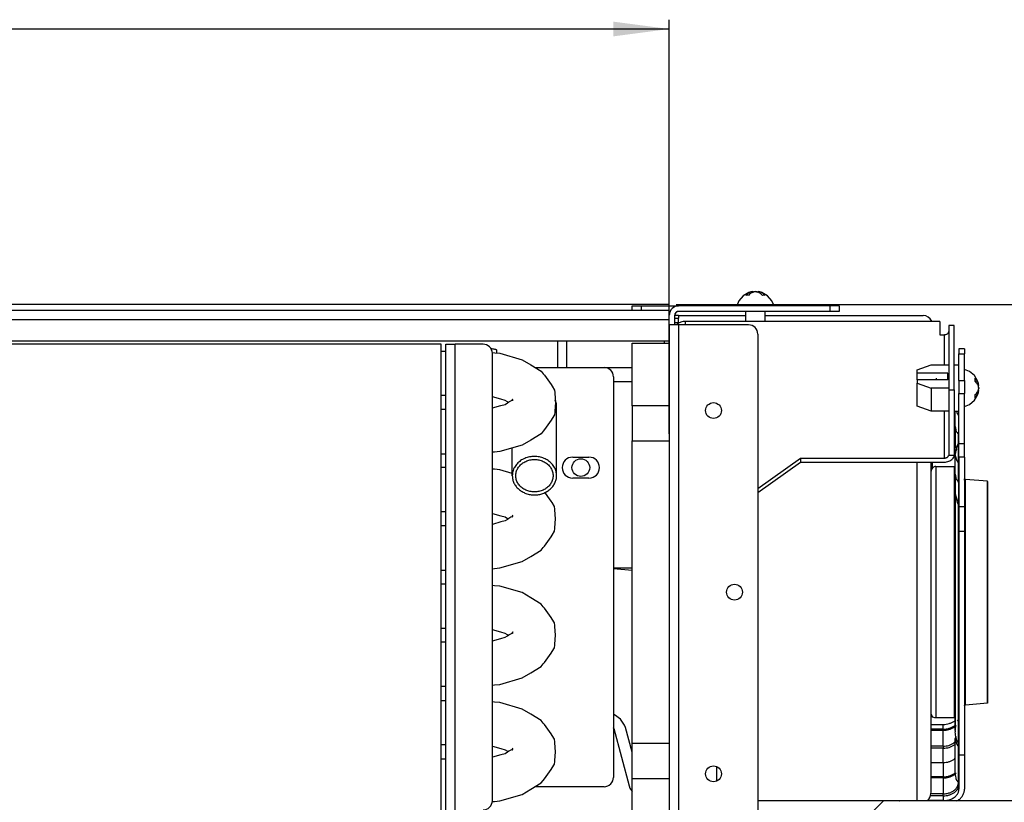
# Model space of a CAD drawing. Extents: x 2294 to 4489, y 2818 to 4211.
# Tile 17 of 32: x 3346 to 3557, y 2925 to 3093. Entities that reach past the tile are written whole.
import ezdxf

# ---------------------------------------------------------------- set-up
doc = ezdxf.new("R2010")
doc.units = 0
doc.layers.get('0').update_dxf_attribs({"linetype": 'CONTINUOUS'})
doc.layers.add('1', color=7, linetype='CONTINUOUS')
doc.styles.add('CONVERTER_11', font='txt.shx', dxfattribs={"width": 0.9})
doc.dimstyles.new('ME10_DIM_11', dxfattribs={"dimtxt": 12, "dimasz": 12, "dimexe": 2, "dimexo": 1.5, "dimgap": 2, "dimtad": 1, "dimtxsty": 'CONVERTER_11', "dimsah": 1, "dimcen": 0.09, "dimclrd": 2, "dimclre": 2, "dimclrt": 2, "dimazin": 3, "dimtfac": 1, "dimtdec": 4, "dimtofl": 0, "dimtmove": 0, "dimatfit": 3, "dimtolj": 1, "dimtzin": 0})
doc.dimstyles.new('ME10_DIM_21', dxfattribs={"dimtxt": 12, "dimasz": 12, "dimexe": 2, "dimexo": 1.5, "dimgap": 2, "dimtad": 1, "dimtxsty": 'CONVERTER_11', "dimsah": 1, "dimcen": 0.09, "dimclrd": 2, "dimclre": 2, "dimclrt": 2, "dimazin": 3, "dimtfac": 1, "dimtdec": 4, "dimtofl": 0, "dimtmove": 0, "dimatfit": 3, "dimtolj": 1, "dimtzin": 0})

# ---------------------------------------------------------------- blocks, each defined once
blk = doc.blocks.new('*D3')
at = {"layer": '1', "color": 2, "linetype": 'CONTINUOUS'}
for p, q in [((2780.05, 3004.41), (2780.05, 3093.33)), ((3485.05, 3004.41), (3485.05, 3093.33)), ((3485.05, 3091.33), (2780.05, 3091.33))]:
    blk.add_line(p, q, dxfattribs=at)
at = {"layer": '1', "color": 2}
for points in [[(2792.05, 3092.91), (2792.05, 3089.75), (2780.05, 3091.33)], [(3473.05, 3089.75), (3473.05, 3092.91), (3485.05, 3091.33)]]:
    blk.add_solid(points, dxfattribs=at)
at = {"layer": '1', "color": 2, "insert": (3118.07, 3093.33), "char_height": 12, "attachment_point": 7, "rotation": 0.0001, "style": 'CONVERTER_11'}
blk.add_mtext('B', dxfattribs=at)
blk = doc.blocks.new('*D13')
at = {"layer": '1', "color": 2, "linetype": 'CONTINUOUS'}
for p, q in [((3486.55, 3032.21), (3708.21, 3032.21)), ((3706.21, 3032.21), (3706.21, 2907.41)), ((3574.32, 2907.41), (3708.21, 2907.41))]:
    blk.add_line(p, q, dxfattribs=at)
at = {"layer": '1', "color": 2}
for points in [[(3707.79, 3020.21), (3704.63, 3020.21), (3706.21, 3032.21)], [(3704.63, 2919.41), (3707.79, 2919.41), (3706.21, 2907.41)]]:
    blk.add_solid(points, dxfattribs=at)
at = {"layer": '1', "color": 2, "insert": (3704.21, 2957.21), "char_height": 12, "attachment_point": 7, "rotation": 90, "style": 'CONVERTER_11'}
blk.add_mtext('126', dxfattribs=at)
blk = doc.blocks.new('SL')
at = {"color": 7, "linetype": 'CONTINUOUS'}
for p, q in [((3500.897, 3034.039), (3499.975, 3032.941)), ((3502.139, 3034.757), (3500.897, 3034.039)), ((3502.986, 3034.967), (3502.139, 3034.757)), ((3502.986, 3034.967), (3502.986, 3034.797)), ((3502.986, 3034.807), (3502.991, 3034.809)), ((3502.991, 3034.809), (3503.131, 3034.851)), ((3503.47, 3034.951), (3503.494, 3034.958)), ((3503.494, 3034.958), (3503.552, 3034.967)), ((3503.633, 3034.951), (3503.777, 3034.923)), ((3503.777, 3034.923), (3503.972, 3034.851)), ((3504.118, 3034.967), (3504.118, 3034.807)), ((3504.941, 3034.757), (3504.118, 3034.967)), ((3506.162, 3034.039), (3504.941, 3034.757)), ((3507.068, 3032.941), (3506.162, 3034.039)), ((3485.052, 3032.206), (2780.052, 3032.206)), ((3477.052, 3030.906), (3477.052, 3031.906)), ((3477.052, 3031.906), (3479.052, 3031.906)), ((3479.052, 3031.906), (3487.052, 3031.906)), ((3485.052, 3031.906), (3485.052, 3032.206)), ((3519.552, 3031.906), (3487.052, 3031.906)), ((3499.975, 3032.941), (3499.552, 3031.906)), ((3507.552, 3031.906), (3507.068, 3032.941)), ((3521.552, 3031.906), (3519.552, 3031.906)), ((3521.552, 3031.906), (3521.552, 3030.706)), ((3485.052, 3030.906), (2780.052, 3030.906)), ((3485.052, 3028.906), (3485.052, 3030.906)), ((3485.052, 3030.706), (3485.22, 3030.706)), ((3485.063, 3030.115), (3485.052, 3029.906)), ((3485.069, 3030.156), (3485.063, 3030.115)), ((3485.071, 3030.184), (3485.069, 3030.156)), ((3485.096, 3030.322), (3485.081, 3030.23)), ((3485.12, 3030.412), (3485.096, 3030.322)), ((3485.15, 3030.524), (3485.139, 3030.483)), ((3485.22, 3030.706), (3485.15, 3030.524)), ((3485.204, 3030.671), (3485.202, 3030.659)), ((3485.209, 3030.679), (3485.204, 3030.671)), ((3486.311, 3030.204), (3486.252, 3029.906)), ((3486.252, 3027.806), (3486.252, 3029.906)), ((3487.052, 3029.806), (3486.252, 3029.806)), ((3486.264, 3030.035), (3486.259, 3030.006)), ((3486.287, 3030.137), (3486.279, 3030.108)), ((3486.311, 3030.204), (3486.316, 3030.216)), ((3486.481, 3030.463), (3486.316, 3030.216)), ((3486.384, 3030.345), (3486.368, 3030.32)), ((3486.447, 3030.428), (3486.428, 3030.405)), ((3486.738, 3030.64), (3486.493, 3030.476)), ((3486.621, 3030.578), (3486.596, 3030.562)), ((3486.712, 3030.629), (3486.685, 3030.616)), ((3487.052, 3030.706), (3486.756, 3030.647)), ((3486.932, 3030.696), (3486.902, 3030.691)), ((3487.052, 3030.706), (3487.005, 3030.703)), ((3519.552, 3030.706), (3487.052, 3030.706)), ((3487.052, 3029.806), (3501.452, 3029.806)), ((3501.452, 3028.53), (3501.452, 3030.706)), ((3505.652, 3028.53), (3505.652, 3030.706)), ((3505.652, 3029.806), (3539.552, 3029.806)), ((3521.552, 3030.706), (3519.552, 3030.706)), ((3485.052, 3028.906), (2780.052, 3028.906)), ((3485.052, 3027.806), (3485.052, 3028.906)), ((3485.052, 3027.806), (3485.052, 3002.906)), ((3487.052, 3027.806), (3485.052, 3027.806)), ((3486.252, 3029.228), (3487.052, 3029.228)), ((3487.052, 3028.228), (3486.252, 3028.228)), ((3486.602, 3027.806), (3486.817, 3028.015)), ((3487.052, 3028.228), (3487.052, 3029.228)), ((3502.052, 3027.806), (3487.052, 3027.806)), ((3543.152, 3028.53), (3488.452, 3028.53)), ((3541.4, 3028.571), (3541.408, 3028.53)), ((3543.152, 3028.53), (3543.152, 3025.702)), ((3546.252, 3027.682), (3545.052, 3027.682)), ((3545.052, 3027.682), (3545.052, 3013.893)), ((3546.252, 3013.893), (3546.252, 3027.682)), ((3504.052, 3025.806), (3504.052, 2923.006)), ((3543.152, 3025.702), (3544.052, 3025.702)), ((2780.052, 3024.406), (3485.052, 3024.406)), ((3436.052, 3023.656), (2850.052, 3023.656)), ((3436.052, 2923.656), (3436.052, 3023.656)), ((3437.052, 3023.656), (3439.052, 3023.656)), ((3437.052, 2923.656), (3437.052, 3023.656)), ((3445.052, 3023.656), (3439.052, 3023.656)), ((3461.044, 3024.406), (3461.044, 3018.656)), ((3463.044, 3018.656), (3463.044, 3024.406)), ((3477.052, 3023.906), (3485.052, 3023.906)), ((3477.052, 3010.406), (3477.052, 3023.906)), ((3484.052, 3023.906), (3484.052, 3024.406)), ((3436.052, 3022.166), (3437.052, 3022.166)), ((3446.817, 3022.642), (3446.751, 3022.644)), ((3447.012, 3021.858), (3447.586, 3021.807)), ((3447.052, 2925.656), (3447.052, 3021.656)), ((3447.586, 3021.807), (3448.689, 3021.702)), ((3448.052, 3021.763), (3448.052, 3022.321)), ((3448.689, 3021.702), (3453.441, 3020.312)), ((3547.252, 3022.646), (3547.252, 3021.571)), ((3548.452, 3022.646), (3547.252, 3022.646)), ((3547.252, 3015.881), (3547.252, 3021.571)), ((3548.452, 3022.646), (3548.452, 3021.571)), ((3548.452, 3015.881), (3548.452, 3021.571)), ((3453.441, 3020.312), (3455.348, 3019.225)), ((3455.348, 3019.225), (3457.508, 3017.865)), ((3538.252, 3018.136), (3541.252, 3019.196)), ((3541.252, 3019.196), (3545.052, 3019.196)), ((3546.252, 3019.247), (3547.252, 3019.247)), ((3456.259, 3018.656), (3471.052, 3018.656)), ((3457.508, 3017.865), (3457.978, 3017.298)), ((3457.978, 3017.298), (3458.241, 3016.993)), ((3458.241, 3016.993), (3459.681, 3014.988)), ((3471.052, 3018.656), (3477.052, 3018.656)), ((3538.252, 3017.428), (3538.252, 3018.136)), ((3538.252, 3016.014), (3538.252, 3017.428)), ((3544.852, 3017.428), (3538.252, 3017.428)), ((3544.852, 3016.014), (3544.852, 3017.428)), ((3549.487, 3017.824), (3548.452, 3018.247)), ((3550.586, 3016.902), (3549.487, 3017.824)), ((3459.681, 3014.988), (3459.893, 3014.634)), ((3473.052, 3016.656), (3473.052, 2930.656)), ((3538.252, 3016.014), (3538.252, 3015.307)), ((3544.852, 3016.014), (3538.252, 3016.014)), ((3538.252, 3010.357), (3538.252, 3015.307)), ((3538.252, 3015.307), (3541.252, 3014.247)), ((3542.327, 3016.347), (3542.327, 3016.187)), ((3542.327, 3016.187), (3542.327, 3016.014)), ((3547.252, 3015.881), (3547.252, 3013.096)), ((3548.452, 3015.881), (3548.452, 3013.096)), ((3551.303, 3015.659), (3550.586, 3016.902)), ((3551.513, 3014.812), (3551.303, 3015.659)), ((3459.893, 3014.634), (3460.368, 3013.821)), ((3460.368, 3013.821), (3460.455, 3013.26)), ((3460.455, 3013.26), (3460.49, 3013.061)), ((3460.49, 3013.061), (3460.592, 3011.156)), ((3545.052, 3014.247), (3541.252, 3014.247)), ((3541.252, 3014.247), (3541.252, 3009.297)), ((3545.052, 3013.893), (3546.252, 3013.893)), ((3545.052, 3013.893), (3545.052, 3000.034)), ((3546.252, 3013.893), (3546.252, 3000.034)), ((3547.252, 3002.274), (3547.252, 3013.096)), ((3548.452, 3002.274), (3548.452, 3013.096)), ((3550.586, 3011.637), (3551.303, 3012.858)), ((3551.303, 3012.858), (3551.513, 3013.681)), ((3551.513, 3014.812), (3551.343, 3014.812)), ((3551.353, 3014.812), (3551.355, 3014.808)), ((3551.513, 3013.681), (3551.353, 3013.681)), ((3551.355, 3014.808), (3551.397, 3014.667)), ((3551.469, 3014.022), (3551.397, 3013.826)), ((3551.497, 3014.165), (3551.469, 3014.022)), ((3551.497, 3014.328), (3551.504, 3014.304)), ((3551.504, 3014.304), (3551.513, 3014.247)), ((3437.052, 3012.646), (3436.052, 3012.646)), ((3448.877, 3011.827), (3447.052, 3012.34)), ((3449.788, 3011.576), (3448.877, 3011.827)), ((3448.877, 3010.485), (3449.788, 3010.736)), ((3450.282, 3011.264), (3449.788, 3011.576)), ((3449.788, 3010.736), (3450.282, 3011.048)), ((3450.439, 3011.156), (3450.282, 3011.264)), ((3450.282, 3011.048), (3450.57, 3011.247)), ((3450.57, 3011.247), (3451.034, 3011.489)), ((3451.034, 3011.489), (3451.321, 3011.615)), ((3451.354, 3011.583), (3451.319, 3011.534)), ((3451.321, 3011.615), (3451.378, 3011.769)), ((3451.34, 3011.773), (3451.425, 3011.873)), ((3451.378, 3011.769), (3451.34, 3011.773)), ((3451.441, 3011.65), (3451.354, 3011.583)), ((3451.425, 3011.873), (3451.377, 3011.79)), ((3451.377, 3011.79), (3451.413, 3011.775)), ((3451.413, 3011.775), (3451.441, 3011.65)), ((3460.592, 3011.156), (3460.49, 3009.251)), ((3460.78, 3011.093), (3460.568, 3011.597)), ((3548.452, 3010.247), (3549.487, 3010.73)), ((3549.487, 3010.73), (3550.586, 3011.637)), ((3437.052, 3009.666), (3436.052, 3009.666)), ((3447.052, 3009.972), (3448.877, 3010.485)), ((3460.455, 3009.052), (3460.368, 3008.491)), ((3460.49, 3009.251), (3460.455, 3009.052)), ((3460.852, 2995.428), (3460.852, 3010.376)), ((3477.052, 3010.406), (3477.052, 3002.906)), ((3541.252, 3009.297), (3538.252, 3010.357)), ((3545.052, 3009.297), (3541.252, 3009.297)), ((3546.252, 3009.247), (3547.252, 3009.247)), ((3546.452, 3005.969), (3546.452, 3009.247)), ((3546.702, 3009.247), (3546.833, 3008.8)), ((3459.681, 3007.324), (3458.241, 3005.319)), ((3459.893, 3007.677), (3459.681, 3007.324)), ((3460.368, 3008.491), (3459.893, 3007.677)), ((3457.508, 3004.447), (3455.348, 3003.087)), ((3457.978, 3005.014), (3457.508, 3004.447)), ((3458.241, 3005.319), (3457.978, 3005.014)), ((3546.452, 3005.969), (3546.452, 3001.833)), ((3455.348, 3003.087), (3453.441, 3002)), ((3477.052, 2937.906), (3477.052, 3002.906)), ((3477.052, 3002.906), (3485.052, 3002.906)), ((3485.052, 3002.906), (3485.052, 2937.906)), ((3546.853, 3001.818), (3547.119, 3002.368)), ((3547.145, 3002.401), (3547.119, 3002.368)), ((3547.237, 3002.677), (3547.145, 3002.401)), ((3547.252, 3002.679), (3547.237, 3002.677)), ((3547.252, 2999.406), (3547.252, 3002.274)), ((3548.452, 2999.406), (3548.452, 3002.274)), ((3436.052, 3000.146), (3437.052, 3000.146)), ((3447.548, 3000.501), (3447.052, 3000.457)), ((3448.689, 3000.61), (3447.548, 3000.501)), ((3453.441, 3002), (3448.689, 3000.61)), ((3451.332, 2995.428), (3451.332, 3001.381)), ((3546.452, 3001.833), (3546.684, 3001.036)), ((3546.452, 3001.833), (3546.648, 3000.854)), ((3546.452, 2999.875), (3546.833, 3001.777)), ((3546.461, 2999.982), (3546.455, 3000.128)), ((3546.455, 3000.128), (3546.467, 2999.967)), ((3546.479, 3000.823), (3546.461, 3000.381)), ((3546.461, 3000.381), (3546.471, 3000.372)), ((3546.471, 3000.372), (3546.466, 2999.948)), ((3546.491, 3000.929), (3546.479, 3000.823)), ((3546.56, 3001.293), (3546.491, 3000.929)), ((3546.833, 3001.777), (3546.853, 3001.818)), ((3464.302, 2999.406), (3467.802, 2999.406)), ((3504.052, 2992.68), (3513.252, 2999.185)), ((3504.052, 2991.831), (3513.252, 2998.337)), ((3513.252, 2999.185), (3513.252, 2998.337)), ((3513.252, 2999.185), (3544.052, 2999.185)), ((3513.252, 2998.337), (3544.052, 2998.337)), ((3541.252, 2993.825), (3541.252, 2998.337)), ((3541.552, 2997.09), (3541.552, 2998.337)), ((3545.037, 2999.788), (3545.032, 2999.751)), ((3546.243, 2999.751), (3545.032, 2999.751)), ((3545.052, 3000.034), (3545.037, 2999.788)), ((3546.252, 3000.034), (3546.243, 2999.751)), ((3546.833, 2998.57), (3546.452, 2999.875)), ((3546.452, 2995.739), (3546.452, 2999.875)), ((3546.46, 2999.918), (3546.461, 2999.982)), ((3546.467, 2999.967), (3546.468, 2999.954)), ((3547.252, 2999.406), (3547.252, 2988.703)), ((3548.452, 2999.406), (3548.452, 2988.703)), ((3437.052, 2997.166), (3436.052, 2997.166)), ((3447.548, 2996.811), (3447.052, 2996.855)), ((3448.689, 2996.702), (3447.548, 2996.811)), ((3451.332, 2995.93), (3448.689, 2996.702)), ((3541.257, 2996.51), (3541.252, 2996.406)), ((3541.386, 2996.906), (3541.257, 2996.51)), ((3541.664, 2997.215), (3541.386, 2996.906)), ((3542.044, 2997.384), (3541.664, 2997.215)), ((3542.252, 2997.406), (3542.044, 2997.384)), ((3542.252, 2997.406), (3546.252, 2997.406)), ((3546.252, 2997.406), (3546.452, 2997.385)), ((3467.802, 2994.906), (3464.302, 2994.906)), ((3541.252, 2927.465), (3541.252, 2993.825)), ((3546.452, 2995.739), (3546.452, 2991.603)), ((3548.452, 2994.493), (3548.453, 2994.733)), ((3548.453, 2994.733), (3548.458, 2994.637)), ((3548.458, 2994.637), (3548.462, 2994.693)), ((3548.462, 2994.693), (3548.474, 2994.637)), ((3548.474, 2994.637), (3548.479, 2994.655)), ((3548.479, 2994.655), (3548.497, 2994.613)), ((3548.497, 2994.613), (3548.503, 2994.621)), ((3548.503, 2994.621), (3548.621, 2994.616)), ((3548.621, 2994.616), (3548.634, 2994.64)), ((3553.356, 2994.226), (3548.634, 2994.64)), ((3553.356, 2951.894), (3553.356, 2994.226)), ((3553.356, 2994.194), (3553.356, 2946.585)), ((3458.985, 2990.959), (3458.338, 2991.859)), ((3546.833, 2990.298), (3546.452, 2991.603)), ((3546.452, 2991.603), (3546.833, 2989.701)), ((3459.681, 2989.988), (3458.985, 2990.959)), ((3459.893, 2989.634), (3459.681, 2989.988)), ((3460.368, 2988.821), (3459.893, 2989.634)), ((3546.462, 2990.874), (3546.461, 2945.432)), ((3546.462, 2991.553), (3546.462, 2990.874)), ((3546.833, 2989.701), (3546.853, 2989.66)), ((3546.853, 2989.66), (3547.119, 2989.11)), ((3437.052, 2987.646), (3436.052, 2987.646)), ((3460.455, 2988.26), (3460.368, 2988.821)), ((3460.49, 2988.061), (3460.455, 2988.26)), ((3460.592, 2986.156), (3460.49, 2988.061)), ((3547.145, 2989.077), (3547.119, 2989.11)), ((3547.237, 2988.801), (3547.145, 2989.077)), ((3547.252, 2988.799), (3547.237, 2988.801)), ((3547.252, 2988.703), (3547.252, 2983.432)), ((3548.452, 2988.703), (3548.452, 2983.432)), ((3447.052, 2987.34), (3448.877, 2986.827)), ((3448.877, 2985.485), (3447.052, 2984.972)), ((3448.877, 2986.827), (3449.788, 2986.576)), ((3449.788, 2985.736), (3448.877, 2985.485)), ((3449.788, 2986.576), (3450.282, 2986.264)), ((3450.282, 2986.048), (3449.788, 2985.736)), ((3450.282, 2986.264), (3450.439, 2986.156)), ((3450.57, 2986.247), (3450.282, 2986.048)), ((3451.034, 2986.489), (3450.57, 2986.247)), ((3451.321, 2986.615), (3451.034, 2986.489)), ((3451.319, 2986.534), (3451.354, 2986.583)), ((3451.378, 2986.769), (3451.321, 2986.615)), ((3451.425, 2986.873), (3451.34, 2986.773)), ((3451.34, 2986.773), (3451.378, 2986.769)), ((3451.354, 2986.583), (3451.441, 2986.65)), ((3451.377, 2986.79), (3451.425, 2986.873)), ((3451.413, 2986.775), (3451.377, 2986.79)), ((3451.441, 2986.65), (3451.413, 2986.775)), ((3460.49, 2984.251), (3460.592, 2986.156)), ((3437.052, 2984.666), (3436.052, 2984.666)), ((3459.893, 2982.677), (3460.368, 2983.491)), ((3460.368, 2983.491), (3460.455, 2984.052)), ((3460.455, 2984.052), (3460.49, 2984.251)), ((3547.252, 2983.432), (3547.252, 2935.406)), ((3548.452, 2983.432), (3548.452, 2935.406)), ((3458.241, 2980.319), (3459.681, 2982.324)), ((3459.681, 2982.324), (3459.893, 2982.677)), ((3455.348, 2978.087), (3457.508, 2979.447)), ((3457.508, 2979.447), (3457.978, 2980.014)), ((3457.978, 2980.014), (3458.241, 2980.319)), ((3448.689, 2975.61), (3453.441, 2977)), ((3453.441, 2977), (3455.348, 2978.087)), ((3436.052, 2975.146), (3437.052, 2975.146)), ((3447.052, 2975.457), (3447.548, 2975.501)), ((3447.548, 2975.501), (3448.689, 2975.61)), ((3473.052, 2975.656), (3477.052, 2975.656)), ((3473.052, 2975.529), (3477.052, 2975.128)), ((3437.052, 2972.166), (3436.052, 2972.166)), ((3447.548, 2971.811), (3447.052, 2971.855)), ((3448.689, 2971.702), (3447.548, 2971.811)), ((3453.441, 2970.312), (3448.689, 2971.702)), ((3455.348, 2969.225), (3453.441, 2970.312)), ((3457.508, 2967.865), (3455.348, 2969.225)), ((3457.978, 2967.298), (3457.508, 2967.865)), ((3458.241, 2966.993), (3457.978, 2967.298)), ((3459.681, 2964.988), (3458.241, 2966.993)), ((3459.893, 2964.634), (3459.681, 2964.988)), ((3460.368, 2963.821), (3459.893, 2964.634)), ((3437.052, 2962.646), (3436.052, 2962.646)), ((3448.877, 2961.827), (3447.052, 2962.34)), ((3460.455, 2963.26), (3460.368, 2963.821)), ((3460.49, 2963.061), (3460.455, 2963.26)), ((3460.592, 2961.156), (3460.49, 2963.061)), ((3447.052, 2959.972), (3448.877, 2960.485)), ((3449.788, 2961.576), (3448.877, 2961.827)), ((3448.877, 2960.485), (3449.788, 2960.736)), ((3450.282, 2961.264), (3449.788, 2961.576)), ((3449.788, 2960.736), (3450.282, 2961.048)), ((3450.439, 2961.156), (3450.282, 2961.264)), ((3450.282, 2961.048), (3450.57, 2961.247)), ((3450.57, 2961.247), (3451.034, 2961.489)), ((3451.034, 2961.489), (3451.321, 2961.615)), ((3451.354, 2961.583), (3451.319, 2961.534)), ((3451.321, 2961.615), (3451.378, 2961.769)), ((3451.34, 2961.773), (3451.425, 2961.873)), ((3451.378, 2961.769), (3451.34, 2961.773)), ((3451.441, 2961.65), (3451.354, 2961.583)), ((3451.425, 2961.873), (3451.377, 2961.79)), ((3451.377, 2961.79), (3451.413, 2961.775)), ((3451.413, 2961.775), (3451.441, 2961.65)), ((3460.49, 2959.251), (3460.592, 2961.156)), ((3437.052, 2959.666), (3436.052, 2959.666)), ((3459.893, 2957.677), (3460.368, 2958.491)), ((3460.368, 2958.491), (3460.455, 2959.052)), ((3460.455, 2959.052), (3460.49, 2959.251)), ((3458.241, 2955.319), (3459.681, 2957.324)), ((3459.681, 2957.324), (3459.893, 2957.677)), ((3455.348, 2953.087), (3457.508, 2954.447)), ((3457.508, 2954.447), (3457.978, 2955.014)), ((3457.978, 2955.014), (3458.241, 2955.319)), ((3448.689, 2950.61), (3453.441, 2952)), ((3453.441, 2952), (3455.348, 2953.087)), ((3553.356, 2946.585), (3553.356, 2951.894)), ((3437.052, 2950.146), (3436.052, 2950.146)), ((3447.052, 2950.457), (3447.548, 2950.501)), ((3447.548, 2950.501), (3448.689, 2950.61)), ((3436.052, 2947.166), (3437.052, 2947.166)), ((3447.548, 2946.811), (3447.052, 2946.855)), ((3448.689, 2946.702), (3447.548, 2946.811)), ((3453.441, 2945.312), (3448.689, 2946.702)), ((3455.348, 2944.225), (3453.441, 2945.312)), ((3546.461, 2945.432), (3546.458, 2941.138)), ((3548.452, 2946.319), (3548.453, 2946.078)), ((3548.453, 2946.078), (3548.458, 2946.175)), ((3548.458, 2946.175), (3548.462, 2946.119)), ((3548.462, 2946.119), (3548.474, 2946.175)), ((3548.474, 2946.175), (3548.479, 2946.157)), ((3548.479, 2946.157), (3548.497, 2946.199)), ((3548.497, 2946.199), (3548.503, 2946.191)), ((3548.503, 2946.191), (3548.621, 2946.196)), ((3548.621, 2946.196), (3548.634, 2946.172)), ((3553.356, 2946.585), (3548.634, 2946.172)), ((3548.634, 2946.172), (3548.634, 2946.205)), ((3457.508, 2942.865), (3455.348, 2944.225)), ((3473.297, 2944.051), (3473.052, 2944.1)), ((3474.594, 2943.184), (3473.297, 2944.051)), ((3475.462, 2941.886), (3474.594, 2943.184)), ((3541.257, 2944.301), (3541.252, 2944.648)), ((3541.386, 2943.906), (3541.257, 2944.301)), ((3541.664, 2943.597), (3541.386, 2943.906)), ((3542.044, 2943.428), (3541.664, 2943.597)), ((3542.252, 2943.406), (3542.044, 2943.428)), ((3546.252, 2943.406), (3542.252, 2943.406)), ((3546.46, 2943.428), (3546.252, 2943.406)), ((3546.452, 2941.44), (3546.452, 2943.427)), ((3546.464, 2942.616), (3546.461, 2943.428)), ((3546.958, 2942.694), (3547.184, 2943.107)), ((3547.184, 2943.107), (3547.252, 2943.142)), ((3457.978, 2942.298), (3457.508, 2942.865)), ((3458.241, 2941.993), (3457.978, 2942.298)), ((3459.681, 2939.988), (3458.241, 2941.993)), ((3473.074, 2941.238), (3473.052, 2941.271)), ((3473.116, 2941.114), (3473.074, 2941.238)), ((3473.116, 2941.114), (3476.41, 2928.82)), ((3475.63, 2941.391), (3475.462, 2941.886)), ((3477.052, 2936.083), (3475.63, 2941.391)), ((3541.252, 2942.022), (3543.852, 2942.022)), ((3546.452, 2941.774), (3546.162, 2941.452)), ((3546.452, 2941.769), (3546.162, 2941.452)), ((3546.162, 2941.452), (3546.452, 2941.647)), ((3546.452, 2942.965), (3546.256, 2942.75)), ((3546.455, 2940.684), (3546.488, 2941.136)), ((3546.458, 2941.138), (3546.461, 2940.83)), ((3546.461, 2941.342), (3546.464, 2942.616)), ((3546.467, 2940.845), (3546.461, 2941.342)), ((3546.488, 2941.136), (3546.528, 2941.375)), ((3546.528, 2941.375), (3546.645, 2941.887)), ((3459.893, 2939.634), (3459.681, 2939.988)), ((3460.368, 2938.821), (3459.893, 2939.634)), ((3460.455, 2938.26), (3460.368, 2938.821)), ((3546.56, 2939.519), (3546.452, 2938.979)), ((3546.833, 2937.674), (3546.452, 2938.979)), ((3546.452, 2931.21), (3546.452, 2938.979)), ((3546.461, 2940.83), (3546.455, 2940.684)), ((3546.461, 2940.431), (3546.471, 2940.44)), ((3546.479, 2939.989), (3546.461, 2940.431)), ((3546.471, 2940.44), (3546.467, 2940.845)), ((3546.491, 2939.883), (3546.479, 2939.989)), ((3546.6, 2939.304), (3546.491, 2939.883)), ((3546.63, 2939.19), (3546.6, 2939.304)), ((3546.816, 2938.643), (3546.63, 2939.19)), ((3437.052, 2937.646), (3436.052, 2937.646)), ((3447.052, 2937.34), (3448.877, 2936.827)), ((3448.877, 2936.827), (3449.788, 2936.576)), ((3451.378, 2936.769), (3451.321, 2936.615)), ((3451.425, 2936.873), (3451.34, 2936.773)), ((3451.34, 2936.773), (3451.378, 2936.769)), ((3451.354, 2936.583), (3451.441, 2936.65)), ((3451.377, 2936.79), (3451.425, 2936.873)), ((3451.413, 2936.775), (3451.377, 2936.79)), ((3451.441, 2936.65), (3451.413, 2936.775)), ((3460.49, 2938.061), (3460.455, 2938.26)), ((3460.592, 2936.156), (3460.49, 2938.061)), ((3485.052, 2937.906), (3477.052, 2937.906)), ((3477.052, 2930.406), (3477.052, 2937.906)), ((3485.052, 2937.906), (3485.052, 2921.006)), ((3546.863, 2938.53), (3546.816, 2938.643)), ((3546.879, 2938.47), (3546.863, 2938.53)), ((3547.119, 2937.939), (3546.879, 2938.47)), ((3547.175, 2937.952), (3547.119, 2937.939)), ((3547.203, 2937.898), (3547.175, 2937.952)), ((3547.237, 2937.72), (3547.203, 2937.898)), ((3547.246, 2937.695), (3547.237, 2937.72)), ((3547.237, 2937.056), (3547.252, 2936.938)), ((3547.252, 2937.555), (3547.246, 2937.695)), ((3436.052, 2934.666), (3437.052, 2934.666)), ((3448.877, 2935.485), (3447.052, 2934.972)), ((3449.788, 2935.736), (3448.877, 2935.485)), ((3449.788, 2936.576), (3450.282, 2936.264)), ((3450.282, 2936.048), (3449.788, 2935.736)), ((3450.282, 2936.264), (3450.439, 2936.156)), ((3450.57, 2936.247), (3450.282, 2936.048)), ((3451.034, 2936.489), (3450.57, 2936.247)), ((3451.321, 2936.615), (3451.034, 2936.489)), ((3451.319, 2936.534), (3451.354, 2936.583)), ((3460.49, 2934.251), (3460.592, 2936.156)), ((3547.252, 2935.406), (3547.252, 2928.141)), ((3548.452, 2935.406), (3547.252, 2935.406)), ((3548.452, 2935.406), (3548.452, 2928.141)), ((3459.681, 2932.324), (3459.893, 2932.677)), ((3459.893, 2932.677), (3460.368, 2933.491)), ((3460.368, 2933.491), (3460.455, 2934.052)), ((3460.455, 2934.052), (3460.49, 2934.251)), ((3457.978, 2930.014), (3458.241, 2930.319)), ((3458.241, 2930.319), (3459.681, 2932.324)), ((3477.052, 2917.906), (3477.052, 2930.406)), ((3546.452, 2931.544), (3546.162, 2931.222)), ((3546.452, 2931.539), (3546.162, 2931.222)), ((3546.162, 2931.222), (3546.452, 2931.417)), ((3546.452, 2931.417), (3546.606, 2931.521)), ((3546.533, 2931.463), (3546.452, 2931.21)), ((3546.615, 2931.495), (3546.533, 2931.463)), ((3546.606, 2931.521), (3546.656, 2931.471)), ((3546.656, 2931.471), (3546.615, 2931.495)), ((3455.348, 2928.087), (3457.508, 2929.447)), ((3471.052, 2928.656), (3456.259, 2928.656)), ((3457.508, 2929.447), (3457.978, 2930.014)), ((3476.41, 2928.82), (3476.578, 2928.325)), ((3476.578, 2928.325), (3477.052, 2927.616)), ((3448.689, 2925.61), (3453.441, 2927)), ((3453.441, 2927), (3455.348, 2928.087)), ((3540.8, 2925.998), (3540.85, 2926.089)), ((3540.85, 2926.089), (3540.997, 2926.365)), ((3540.997, 2926.365), (3541.14, 2926.755)), ((3541.14, 2926.755), (3541.226, 2927.16)), ((3541.226, 2927.16), (3541.252, 2927.465)), ((3447.012, 2925.453), (3447.548, 2925.501)), ((3447.548, 2925.501), (3448.689, 2925.61)), ((3531.049, 2925.606), (3504.052, 2925.606)), ((3521.744, 2925.706), (3521.744, 2925.606)), ((3521.744, 2925.706), (3533.937, 2925.706)), ((3531.049, 2925.606), (3523.349, 2917.906)), ((3569.635, 2925.606), (3531.049, 2925.606)), ((3533.937, 2925.706), (3534.501, 2925.625)), ((3534.501, 2925.625), (3534.533, 2925.606)), ((3540.501, 2925.606), (3540.554, 2925.661)), ((3543.852, 2925.654), (3540.547, 2925.654)), ((3540.554, 2925.661), (3540.616, 2925.743)), ((3540.616, 2925.743), (3540.8, 2925.998)), ((3546.785, 2925.606), (3547.105, 2925.762))]:
    blk.add_line(p, q, dxfattribs=at)
at = {"color": 124, "linetype": 'CONTINUOUS'}
for p, q in [((3479.052, 3030.906), (3479.052, 3031.906)), ((3519.552, 3031.906), (3519.552, 3030.706)), ((3487.052, 3029.806), (3487.052, 3029.228)), ((3487.052, 3028.228), (3487.052, 3028.165)), ((3487.052, 3027.806), (3487.052, 2921.006)), ((3488.452, 3028.53), (3488.452, 3027.806)), ((3544.052, 3025.702), (3544.052, 3019.196)), ((3439.052, 2923.656), (3439.052, 3023.656)), ((3547.252, 3021.571), (3548.452, 3021.571)), ((3473.052, 3015.656), (3477.052, 3015.656)), ((3547.252, 3015.881), (3548.452, 3015.881)), ((3547.252, 3013.096), (3548.452, 3013.096)), ((3485.052, 3010.406), (3477.052, 3010.406)), ((3544.052, 3009.297), (3544.052, 2999.185)), ((3546.833, 3008.8), (3547.119, 3008.404)), ((3547.119, 3009.247), (3547.119, 3009.232)), ((3547.119, 3009.232), (3547.119, 3008.404)), ((3547.119, 3008.404), (3547.119, 3004.268)), ((3546.833, 3004.664), (3547.119, 3004.268)), ((3547.176, 3004.188), (3547.119, 3004.268)), ((3547.119, 3002.368), (3547.119, 3004.268)), ((3547.119, 2998.174), (3547.119, 3002.368)), ((3548.452, 3002.274), (3547.252, 3002.274)), ((3538.252, 2995.459), (3538.252, 2998.337)), ((3547.119, 2994.038), (3547.119, 2998.174)), ((3548.452, 2999.406), (3547.252, 2999.406)), ((3542.252, 2997.406), (3542.252, 2979.237)), ((3546.252, 2997.406), (3546.252, 2979.237)), ((3538.252, 2925.973), (3538.252, 2995.459)), ((3546.833, 2994.434), (3547.119, 2994.038)), ((3547.176, 2993.958), (3547.119, 2994.038)), ((3547.119, 2994.038), (3547.119, 2989.901)), ((3548.634, 2946.205), (3548.634, 2994.64)), ((3547.119, 2989.901), (3547.119, 2989.11)), ((3547.119, 2985.484), (3547.119, 2989.11)), ((3548.452, 2988.703), (3547.252, 2988.703)), ((3547.119, 2937.939), (3547.119, 2985.484)), ((3548.452, 2983.432), (3547.252, 2983.432)), ((3542.252, 2979.237), (3542.252, 2943.406)), ((3546.252, 2979.237), (3546.252, 2943.406)), ((3543.852, 2940.995), (3541.252, 2940.995)), ((3543.852, 2940.995), (3543.852, 2942.022)), ((3543.852, 2940.995), (3543.852, 2940.752)), ((3546.452, 2941.937), (3546.256, 2941.723)), ((3543.852, 2940.752), (3541.252, 2940.752)), ((3543.852, 2937.349), (3543.852, 2940.752)), ((3543.852, 2937.349), (3541.252, 2937.349)), ((3543.852, 2936.912), (3541.252, 2936.912)), ((3543.852, 2937.349), (3543.852, 2936.912)), ((3543.852, 2933.838), (3543.852, 2936.912)), ((3546.452, 2938.367), (3546.162, 2938.049)), ((3546.452, 2937.854), (3546.256, 2937.64)), ((3547.119, 2937.278), (3547.119, 2937.939)), ((3547.119, 2929.509), (3547.119, 2937.278)), ((3546.256, 2934.567), (3546.452, 2934.781)), ((3495.252, 2932.725), (3495.252, 2932.943)), ((3495.252, 2929.868), (3495.252, 2932.725)), ((3541.252, 2933.838), (3543.852, 2933.838)), ((3543.852, 2933.838), (3543.852, 2930.765)), ((3477.052, 2930.406), (3485.052, 2930.406)), ((3543.852, 2930.765), (3541.252, 2930.765)), ((3543.852, 2930.522), (3541.252, 2930.522)), ((3543.852, 2930.522), (3543.852, 2930.765)), ((3543.852, 2930.522), (3543.852, 2927.12)), ((3546.452, 2931.707), (3546.256, 2931.493)), ((3546.833, 2929.905), (3547.119, 2929.509)), ((3543.852, 2926.682), (3541.113, 2926.682)), ((3543.852, 2927.12), (3541.218, 2927.12)), ((3543.852, 2926.682), (3543.852, 2927.12)), ((3543.852, 2926.682), (3543.852, 2925.654)), ((3533.937, 2925.606), (3533.937, 2925.706)), ((3538.252, 2925.606), (3538.252, 2925.973))]:
    blk.add_line(p, q, dxfattribs=at)
at = {"color": 7, "linetype": 'CONTINUOUS'}
for centre, radius in [((3494.552, 3009.406), 1.7), ((3466.052, 2997.156), 1.9), ((3499.052, 2970.406), 1.7), ((3494.552, 2931.406), 1.7)]:
    blk.add_circle(centre, radius, dxfattribs=at)
for centre, radius, start, end in [((3487.052, 3029.906), 2, 90, -180), ((3487.052, 3029.906), 0.8, 90.0004, -179.99958), ((3539.552, 3027.806), 2, 22.49987, 89.99975), ((3502.052, 3025.806), 2, 0.00002, 89.99998), ((3445.052, 3021.656), 2, 0, 90), ((3471.052, 3016.656), 2, 0, 90), ((3464.302, 2997.156), 2.25, 90, -90), ((3467.802, 2997.156), 2.25, -90, 90), ((3471.052, 2930.656), 2, -90, 0), ((3445.052, 2925.656), 2, -90, 0)]:
    blk.add_arc(centre, radius, start, end, dxfattribs=at)
for points, knots in [([(3502.986, 3034.967), (3502.852, 3034.941), (3502.579, 3034.887), (3502.192, 3034.706), (3501.823, 3034.461), (3501.61, 3034.248), (3501.501, 3034.139)], [0, 0, 0, 0, 0.4094481, 0.8312877, 1.2710376, 1.7322922, 1.7322922, 1.7322922, 1.7322922]), ([(3502.067, 3034.139), (3501.973, 3034.151), (3501.784, 3034.176), (3501.596, 3034.151), (3501.501, 3034.139)], [0, 0, 0, 0, 0.28388915, 0.56778221, 0.56778221, 0.56778221, 0.56778221]), ([(3503.552, 3034.967), (3503.418, 3034.941), (3503.145, 3034.887), (3502.758, 3034.706), (3502.389, 3034.461), (3502.176, 3034.248), (3502.067, 3034.139)], [0, 0, 0, 0, 0.4094477, 0.831287, 1.2710367, 1.7322912, 1.7322912, 1.7322912, 1.7322912]), ([(3505.037, 3034.139), (3504.928, 3034.248), (3504.715, 3034.461), (3504.346, 3034.706), (3503.959, 3034.887), (3503.686, 3034.941), (3503.552, 3034.967)], [0, 0, 0, 0, 0.4612545, 0.9010042, 1.3228435, 1.7322909, 1.7322909, 1.7322909, 1.7322909]), ([(3505.603, 3034.139), (3505.494, 3034.248), (3505.281, 3034.461), (3504.912, 3034.706), (3504.525, 3034.887), (3504.252, 3034.941), (3504.118, 3034.967)], [0, 0, 0, 0, 0.4612546, 0.9010045, 1.3228441, 1.7322922, 1.7322922, 1.7322922, 1.7322922]), ([(3505.603, 3034.139), (3505.508, 3034.151), (3505.32, 3034.176), (3505.131, 3034.151), (3505.037, 3034.139)], [0, 0, 0, 0, 0.28389306, 0.56778221, 0.56778221, 0.56778221, 0.56778221]), ([(3488.452, 3028.53), (3488.299, 3028.524), (3487.996, 3028.511), (3487.56, 3028.407), (3487.158, 3028.251), (3486.928, 3028.092), (3486.817, 3028.015)], [0, 0, 0, 0, 0.4586664, 0.9074767, 1.3376964, 1.7428821, 1.7428821, 1.7428821, 1.7428821]), ([(3544.052, 3025.702), (3544.139, 3025.706), (3544.309, 3025.715), (3544.55, 3025.787), (3544.759, 3025.897), (3544.921, 3026.044), (3545.031, 3026.218), (3545.045, 3026.346), (3545.052, 3026.409)], [0, 0, 0, 0, 0.2599381, 0.5112512, 0.7468796, 0.9629854, 1.160632, 1.3467897, 1.3467897, 1.3467897, 1.3467897]), ([(3448.052, 3022.321), (3448.041, 3022.345), (3448.012, 3022.41), (3447.877, 3022.463), (3447.698, 3022.523), (3447.449, 3022.572), (3447.15, 3022.614), (3446.933, 3022.632), (3446.817, 3022.642)], [0, 0, 0, 0, 0.0778932, 0.2090311, 0.4033572, 0.6575869, 0.9637191, 1.310976, 1.310976, 1.310976, 1.310976]), ([(3551.513, 3014.812), (3551.487, 3014.947), (3551.433, 3015.219), (3551.252, 3015.606), (3551.007, 3015.975), (3550.794, 3016.188), (3550.685, 3016.297)], [0, 0, 0, 0, 0.40945, 0.8312909, 1.271042, 1.7322979, 1.7322979, 1.7322979, 1.7322979]), ([(3550.685, 3015.731), (3550.697, 3015.826), (3550.722, 3016.014), (3550.697, 3016.203), (3550.685, 3016.297)], [0, 0, 0, 0, 0.28389236, 0.5677905, 0.5677905, 0.5677905, 0.5677905]), ([(3551.513, 3014.247), (3551.487, 3014.381), (3551.433, 3014.654), (3551.252, 3015.041), (3551.007, 3015.41), (3550.794, 3015.622), (3550.685, 3015.731)], [0, 0, 0, 0, 0.4094479, 0.8312883, 1.2710394, 1.7322953, 1.7322953, 1.7322953, 1.7322953]), ([(3550.685, 3012.762), (3550.794, 3012.871), (3551.007, 3013.083), (3551.252, 3013.452), (3551.433, 3013.839), (3551.487, 3014.112), (3551.513, 3014.247)], [0, 0, 0, 0, 0.461256, 0.9010071, 1.3228477, 1.7322965, 1.7322965, 1.7322965, 1.7322965]), ([(3550.685, 3012.196), (3550.794, 3012.305), (3551.007, 3012.518), (3551.252, 3012.887), (3551.433, 3013.274), (3551.487, 3013.546), (3551.513, 3013.681)], [0, 0, 0, 0, 0.461256, 0.9010071, 1.322848, 1.732298, 1.732298, 1.732298, 1.732298]), ([(3550.685, 3012.196), (3550.697, 3012.29), (3550.722, 3012.479), (3550.697, 3012.667), (3550.685, 3012.762)], [0, 0, 0, 0, 0.28389863, 0.56779031, 0.56779031, 0.56779031, 0.56779031]), ([(3460.852, 3010.376), (3460.849, 3010.496), (3460.843, 3010.737), (3460.801, 3010.974), (3460.78, 3011.093)], [0, 0, 0, 0, 0.36014613, 0.72119074, 0.72119074, 0.72119074, 0.72119074]), ([(3547.252, 3008.064), (3547.251, 3008.084), (3547.25, 3008.124), (3547.241, 3008.163), (3547.237, 3008.182)], [0, 0, 0, 0, 0.05956293, 0.11964084, 0.11964084, 0.11964084, 0.11964084]), ([(3546.452, 3005.969), (3546.469, 3005.743), (3546.505, 3005.282), (3546.722, 3004.873), (3546.833, 3004.664)], [0, 0, 0, 0, 0.6721527, 1.372262, 1.372262, 1.372262, 1.372262]), ([(3547.252, 3003.927), (3547.248, 3003.973), (3547.241, 3004.065), (3547.198, 3004.147), (3547.176, 3004.188)], [0, 0, 0, 0, 0.13443307, 0.27445768, 0.27445768, 0.27445768, 0.27445768]), ([(3460.852, 2995.428), (3460.828, 2995.737), (3460.781, 2996.361), (3460.407, 2997.245), (3459.835, 2998.034), (3459.072, 2998.69), (3458.164, 2999.182), (3457.154, 2999.486), (3456.092, 2999.589), (3455.03, 2999.486), (3454.02, 2999.182), (3453.112, 2998.69), (3452.349, 2998.034), (3451.776, 2997.245), (3451.403, 2996.361), (3451.355, 2995.737), (3451.332, 2995.428)], [0, 0, 0, 0, 0.9260628, 1.8667156, 2.8331028, 3.8306503, 4.8584141, 5.909782, 6.9740235, 8.0382649, 9.0896329, 10.1173967, 11.1149442, 12.0813313, 13.0219841, 13.9480469, 13.9480469, 13.9480469, 13.9480469]), ([(3452.082, 2995.428), (3452.105, 2995.147), (3452.151, 2994.58), (3452.516, 2993.784), (3453.071, 2993.089), (3453.804, 2992.531), (3454.665, 2992.142), (3455.607, 2991.942), (3456.576, 2991.942), (3457.518, 2992.142), (3458.38, 2992.531), (3459.112, 2993.089), (3459.67, 2993.784), (3460.022, 2994.58), (3460.142, 2995.428), (3460.022, 2996.275), (3459.67, 2997.071), (3459.112, 2997.767), (3458.38, 2998.324), (3457.518, 2998.713), (3456.576, 2998.913), (3455.607, 2998.913), (3454.665, 2998.713), (3453.804, 2998.324), (3453.071, 2997.767), (3452.516, 2997.071), (3452.151, 2996.275), (3452.105, 2995.709), (3452.082, 2995.428)], [0, 0, 0, 0, 0.8401546, 1.6955287, 2.577211, 3.489618, 4.4300468, 5.389853, 6.3565571, 7.3163635, 8.2567921, 9.1691993, 10.0508814, 10.9062556, 11.7464102, 12.5865648, 13.441939, 14.3236211, 15.2360283, 16.1764569, 17.1362633, 18.1029674, 19.0627736, 20.0032024, 20.9156094, 21.7972917, 22.6526658, 23.4928204, 23.4928204, 23.4928204, 23.4928204]), ([(3544.052, 2999.185), (3544.128, 2999.189), (3544.277, 2999.196), (3544.491, 2999.251), (3544.684, 2999.336), (3544.844, 2999.451), (3544.968, 2999.589), (3545.011, 2999.698), (3545.032, 2999.751)], [0, 0, 0, 0, 0.2270053, 0.4482403, 0.6587197, 0.8550669, 1.0363796, 1.2049932, 1.2049932, 1.2049932, 1.2049932]), ([(3544.052, 2998.337), (3544.232, 2998.346), (3544.587, 2998.363), (3545.09, 2998.504), (3545.535, 2998.721), (3545.89, 2999.012), (3546.15, 2999.358), (3546.212, 2999.623), (3546.243, 2999.751)], [0, 0, 0, 0, 0.5391543, 1.0623734, 1.5562718, 2.0127036, 2.4315462, 2.8227973, 2.8227973, 2.8227973, 2.8227973]), ([(3547.252, 2997.834), (3547.251, 2997.854), (3547.25, 2997.894), (3547.241, 2997.933), (3547.237, 2997.952)], [0, 0, 0, 0, 0.05956292, 0.11964084, 0.11964084, 0.11964084, 0.11964084]), ([(3451.332, 2995.428), (3451.35, 2995.157), (3451.386, 2994.612), (3451.672, 2993.83), (3452.115, 2993.111), (3452.714, 2992.483), (3453.44, 2991.968), (3454.266, 2991.589), (3455.162, 2991.346), (3455.781, 2991.316), (3456.092, 2991.301)], [0, 0, 0, 0, 0.8103145, 1.6305276, 2.4687239, 3.3298503, 4.2151272, 5.1221448, 6.0454563, 6.9774671, 6.9774671, 6.9774671, 6.9774671]), ([(3456.092, 2991.301), (3456.403, 2991.316), (3457.022, 2991.346), (3457.917, 2991.589), (3458.744, 2991.968), (3459.47, 2992.483), (3460.069, 2993.111), (3460.512, 2993.83), (3460.798, 2994.612), (3460.834, 2995.157), (3460.852, 2995.428)], [0, 0, 0, 0, 0.9320086, 1.8553178, 2.7623331, 3.6476077, 4.508732, 5.3469262, 6.1671375, 6.9774501, 6.9774501, 6.9774501, 6.9774501]), ([(3546.452, 2995.739), (3546.469, 2995.513), (3546.505, 2995.052), (3546.722, 2994.643), (3546.833, 2994.434)], [0, 0, 0, 0, 0.6721545, 1.3722658, 1.3722658, 1.3722658, 1.3722658]), ([(3547.252, 2993.697), (3547.248, 2993.743), (3547.241, 2993.835), (3547.198, 2993.917), (3547.176, 2993.958)], [0, 0, 0, 0, 0.13443214, 0.27445579, 0.27445579, 0.27445579, 0.27445579]), ([(3547.252, 2989.561), (3547.251, 2989.581), (3547.25, 2989.621), (3547.241, 2989.66), (3547.237, 2989.68)], [0, 0, 0, 0, 0.05956387, 0.11964274, 0.11964274, 0.11964274, 0.11964274]), ([(3543.852, 2942.022), (3544.074, 2942.031), (3544.514, 2942.049), (3545.15, 2942.196), (3545.742, 2942.417), (3546.088, 2942.641), (3546.256, 2942.75)], [0, 0, 0, 0, 0.6650288, 1.3183563, 1.949492, 2.5503992, 2.5503992, 2.5503992, 2.5503992]), ([(3546.452, 2931.21), (3546.469, 2930.984), (3546.505, 2930.523), (3546.722, 2930.114), (3546.833, 2929.905)], [0, 0, 0, 0, 0.6721527, 1.372262, 1.372262, 1.372262, 1.372262]), ([(3546.993, 2928.217), (3547.068, 2928.369), (3547.216, 2928.67), (3547.24, 2929.004), (3547.252, 2929.168)], [0, 0, 0, 0, 0.50500194, 0.99449223, 0.99449223, 0.99449223, 0.99449223]), ([(3547.252, 2929.168), (3547.249, 2929.208), (3547.244, 2929.29), (3547.209, 2929.364), (3547.192, 2929.402)], [0, 0, 0, 0, 0.11939807, 0.24277205, 0.24277205, 0.24277205, 0.24277205]), ([(3543.852, 2925.654), (3544.147, 2925.67), (3544.728, 2925.702), (3545.548, 2925.955), (3546.259, 2926.344), (3546.808, 2926.86), (3547.18, 2927.472), (3547.228, 2927.922), (3547.252, 2928.141)], [0, 0, 0, 0, 0.884057, 1.7408761, 2.5483454, 3.2947836, 3.9840134, 4.6379396, 4.6379396, 4.6379396, 4.6379396]), ([(3547.105, 2925.762), (3547.304, 2925.924), (3547.69, 2926.238), (3548.117, 2926.83), (3548.399, 2927.469), (3548.434, 2927.919), (3548.452, 2928.141)], [0, 0, 0, 0, 0.7662695, 1.4866843, 2.1699271, 2.8321833, 2.8321833, 2.8321833, 2.8321833])]:
    blk.add_open_spline(points, degree=3, knots=knots, dxfattribs=at)
at = {"color": 124, "linetype": 'CONTINUOUS'}
for points, knots in [([(3547.237, 3008.182), (3547.224, 3008.221), (3547.197, 3008.302), (3547.145, 3008.369), (3547.119, 3008.404)], [0, 0, 0, 0, 0.12291269, 0.25290908, 0.25290908, 0.25290908, 0.25290908]), ([(3546.833, 2998.57), (3546.876, 2998.502), (3546.963, 2998.365), (3547.066, 2998.238), (3547.119, 2998.174)], [0, 0, 0, 0, 0.24159935, 0.48909076, 0.48909076, 0.48909076, 0.48909076]), ([(3547.237, 2997.952), (3547.224, 2997.991), (3547.197, 2998.072), (3547.145, 2998.139), (3547.119, 2998.174)], [0, 0, 0, 0, 0.12291268, 0.2529091, 0.2529091, 0.2529091, 0.2529091]), ([(3546.833, 2990.298), (3546.876, 2990.23), (3546.963, 2990.092), (3547.066, 2989.965), (3547.119, 2989.901)], [0, 0, 0, 0, 0.2416012, 0.48909454, 0.48909454, 0.48909454, 0.48909454]), ([(3547.237, 2989.68), (3547.224, 2989.719), (3547.197, 2989.799), (3547.145, 2989.867), (3547.119, 2989.901)], [0, 0, 0, 0, 0.1229118, 0.25290723, 0.25290723, 0.25290723, 0.25290723]), ([(3543.852, 2940.995), (3544.074, 2941.004), (3544.514, 2941.022), (3545.15, 2941.168), (3545.742, 2941.389), (3546.088, 2941.614), (3546.256, 2941.723)], [0, 0, 0, 0, 0.6650287, 1.3183563, 1.9494922, 2.5503994, 2.5503994, 2.5503994, 2.5503994]), ([(3543.852, 2940.752), (3544.065, 2940.761), (3544.488, 2940.778), (3545.099, 2940.919), (3545.668, 2941.131), (3546, 2941.347), (3546.162, 2941.452)], [0, 0, 0, 0, 0.6389458, 1.2666496, 1.8730322, 2.450372, 2.450372, 2.450372, 2.450372]), ([(3543.852, 2937.349), (3544.065, 2937.358), (3544.488, 2937.375), (3545.099, 2937.516), (3545.668, 2937.729), (3546, 2937.944), (3546.162, 2938.049)], [0, 0, 0, 0, 0.6389462, 1.2666502, 1.873033, 2.4503729, 2.4503729, 2.4503729, 2.4503729]), ([(3543.852, 2936.912), (3544.074, 2936.921), (3544.514, 2936.939), (3545.15, 2937.085), (3545.742, 2937.306), (3546.088, 2937.531), (3546.256, 2937.64)], [0, 0, 0, 0, 0.6650284, 1.3183556, 1.949491, 2.5503979, 2.5503979, 2.5503979, 2.5503979]), ([(3546.833, 2937.674), (3546.876, 2937.606), (3546.963, 2937.469), (3547.066, 2937.342), (3547.119, 2937.278)], [0, 0, 0, 0, 0.24160029, 0.4890927, 0.4890927, 0.4890927, 0.4890927]), ([(3547.237, 2937.056), (3547.224, 2937.095), (3547.197, 2937.176), (3547.145, 2937.243), (3547.119, 2937.278)], [0, 0, 0, 0, 0.12291359, 0.25291098, 0.25291098, 0.25291098, 0.25291098]), ([(3543.852, 2933.838), (3544.074, 2933.847), (3544.514, 2933.865), (3545.15, 2934.012), (3545.742, 2934.233), (3546.088, 2934.457), (3546.256, 2934.567)], [0, 0, 0, 0, 0.6650283, 1.3183554, 1.9494906, 2.5503972, 2.5503972, 2.5503972, 2.5503972]), ([(3543.852, 2930.765), (3544.074, 2930.774), (3544.514, 2930.792), (3545.15, 2930.938), (3545.742, 2931.159), (3546.088, 2931.384), (3546.256, 2931.493)], [0, 0, 0, 0, 0.6650291, 1.3183571, 1.9494932, 2.5504007, 2.5504007, 2.5504007, 2.5504007]), ([(3543.852, 2930.522), (3544.065, 2930.531), (3544.488, 2930.548), (3545.099, 2930.689), (3545.668, 2930.901), (3546, 2931.117), (3546.162, 2931.222)], [0, 0, 0, 0, 0.6389462, 1.2666501, 1.8730328, 2.4503728, 2.4503728, 2.4503728, 2.4503728]), ([(3543.852, 2927.12), (3544.136, 2927.135), (3544.694, 2927.165), (3545.481, 2927.409), (3546.165, 2927.782), (3546.693, 2928.278), (3547.049, 2928.866), (3547.096, 2929.298), (3547.119, 2929.509)], [0, 0, 0, 0, 0.849387, 1.6726042, 2.4484072, 3.1655726, 3.8277731, 4.4560544, 4.4560544, 4.4560544, 4.4560544]), ([(3543.852, 2926.682), (3544.074, 2926.691), (3544.514, 2926.709), (3545.151, 2926.854), (3545.74, 2927.08), (3546.256, 2927.389), (3546.691, 2927.762), (3546.894, 2928.068), (3546.993, 2928.217)], [0, 0, 0, 0, 0.6650285, 1.3183556, 1.9494909, 2.5503977, 3.1167697, 3.6492492, 3.6492492, 3.6492492, 3.6492492]), ([(3547.192, 2929.402), (3547.181, 2929.42), (3547.16, 2929.458), (3547.132, 2929.491), (3547.119, 2929.509)], [0, 0, 0, 0, 0.06383245, 0.12970821, 0.12970821, 0.12970821, 0.12970821])]:
    blk.add_open_spline(points, degree=3, knots=knots, dxfattribs=at)
at = {"layer": '1'}
dim = blk.add_linear_dim(base=(3485.052, 3091.33), p1=(2780.052, 3002.906), p2=(3485.052, 3002.906), text='B', dimstyle='ME10_DIM_11', dxfattribs=at)
dim.commit()
dim.dimension.update_dxf_attribs({"geometry": '*D3', "text_midpoint": (3121.969, 3099.33), "text_rotation": 0.00014})
dim = blk.add_linear_dim(base=(3706.213, 3032.206), p1=(3572.816, 2907.406), p2=(3485.052, 3032.206), angle=90, text='126', dimstyle='ME10_DIM_21', dxfattribs=at)
dim.commit()
dim.dimension.update_dxf_attribs({"geometry": '*D13', "text_midpoint": (3698.213, 2969.806), "text_rotation": 90})

msp = doc.modelspace()

# ---------------------------------------------------------------- block references
msp.add_blockref('SL', (0, 0))

doc.saveas('drawing.dxf')
